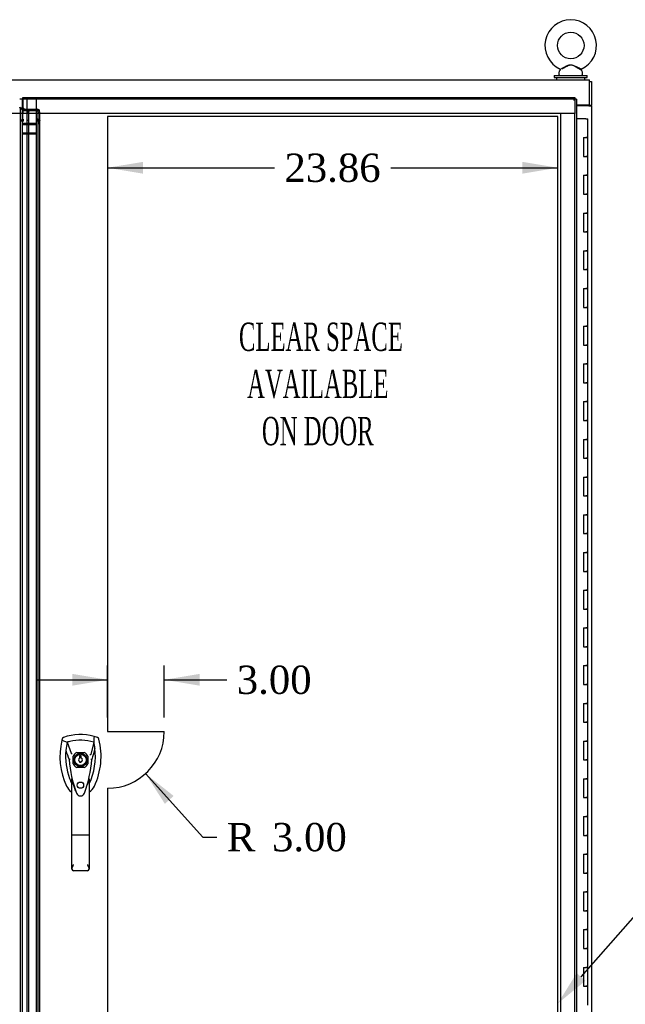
# Model space of a CAD drawing. Header units: inches. Extents: x 1 to 359, y -2 to 239.
# Tile 7 of 22: x 97 to 129, y 101 to 153. Entities that reach past the tile are written whole.
import ezdxf
from ezdxf import colors
from ezdxf.entities.mleader import LeaderData, LeaderLine
from ezdxf.enums import TextEntityAlignment as Align
from ezdxf.lldxf.tags import DXFTag
from ezdxf.math import Vec2, Vec3

# ---------------------------------------------------------------- set-up
doc = ezdxf.new("R2010")
doc.units = ezdxf.units.IN
doc.header["$MEASUREMENT"] = 0
for name, color, linetype in [('COM42187', 7, 'Continuous'), ('COM50799-4', 7, 'Continuous'), ('COM52265-4', 7, 'Continuous'), ('COM54578-68', 7, 'Continuous'), ('COM56694-4', 7, 'Continuous'), ('COM71162-12', 7, 'Continuous'), ('Default', 7, 'Continuous'), ('DV8_Default', 7, 'Continuous'), ('GSK11033', 7, 'Continuous'), ('HAN13066', 7, 'Continuous'), ('SCS00680', 7, 'Continuous'), ('WAF25362', 7, 'Continuous'), ('WAM254785', 7, 'Continuous')]:
    doc.layers.add(name, color=color, linetype=linetype)
doc.styles.add('SEACAD_Times_New_Roman', font='times.ttf')
tags = doc.linetypes.add('HIDDEN2', pattern=[0.1875, 0.125, -0.0625]).pattern_tags.tags
tags[6:7] = [DXFTag(74, 4), DXFTag(75, 0), DXFTag(340, '0'), DXFTag(46, 0.0), DXFTag(50, 0.0), DXFTag(44, 0.0), DXFTag(45, 0.0)]
tags[4:5] = [DXFTag(74, 4), DXFTag(75, 0), DXFTag(340, '0'), DXFTag(46, 0.0), DXFTag(50, 0.0), DXFTag(44, 0.0), DXFTag(45, 0.0)]
doc.dimstyles.new('HAMMOND_(STH_-_300x200)', dxfattribs={"dimtxt": 1.5, "dimasz": 1.875, "dimexe": 0.75, "dimexo": 0.75, "dimgap": 0.375, "dimtad": 0, "dimtih": 1, "dimtoh": 1, "dimzin": 0, "dimdsep": 46, "dimtxsty": 'SEACAD_Times_New_Roman', "dimblk1": '_SE_FILLED', "dimblk2": '_SE_FILLED', "dimsah": 1, "dimcen": 0.75, "dimadec": 0, "dimazin": 0, "dimtfac": 0.8, "dimtofl": 0, "dimtmove": 0, "dimatfit": 3, "dimfxl": 1, "dimtolj": 1, "dimtzin": 0, "dimarcsym": 0})

# ---------------------------------------------------------------- blocks, each defined once
blk = doc.blocks.new('SE7')
at = {"layer": 'COM42187', "color": 7, "linetype": 'Continuous'}
blk.add_line((127.343, 148.735), (127.343, 148.705), dxfattribs=at)
at = {"layer": 'COM50799-4', "color": 7, "linetype": 'HIDDEN2'}
for p, q in [((97.311, 79.534), (97.311, 148.501)), ((97.406, 148.297), (97.406, 148.501)), ((97.426, 148.517), (97.426, 148.45)), ((97.426, 148.517), (98.187, 148.517)), ((97.426, 148.45), (98.187, 148.45)), ((97.426, 147.928), (97.426, 148.45)), ((98.221, 148.44), (98.288, 148.487)), ((98.235, 147.955), (98.235, 148.375)), ((98.235, 148.375), (98.33, 148.375)), ((98.33, 147.955), (98.33, 148.375)), ((97.406, 147.942), (97.311, 147.942)), ((97.406, 147.894), (97.311, 147.894)), ((97.406, 147.894), (97.454, 147.894)), ((97.454, 147.995), (97.426, 147.995)), ((97.454, 147.928), (97.426, 147.928)), ((97.454, 147.995), (97.454, 147.928)), ((97.454, 147.928), (97.454, 147.894)), ((98.187, 147.928), (98.187, 147.995)), ((98.187, 147.894), (98.187, 147.928)), ((98.221, 147.894), (98.187, 147.894)), ((98.221, 147.918), (98.288, 147.965)), ((98.221, 147.894), (98.288, 147.894)), ((98.33, 147.955), (98.235, 147.955)), ((98.235, 147.788), (98.235, 147.955)), ((98.235, 147.911), (98.33, 147.911)), ((98.235, 147.87), (98.33, 147.87)), ((98.235, 147.747), (98.235, 147.788)), ((98.33, 147.788), (98.235, 147.788)), ((98.33, 147.788), (98.33, 147.955)), ((98.33, 147.747), (98.33, 147.788)), ((98.33, 147.747), (98.235, 147.747)), ((98.235, 80.288), (98.235, 147.747)), ((98.33, 80.288), (98.33, 147.747))]:
    blk.add_line(p, q, dxfattribs=at)
at = {"layer": 'COM50799-4', "color": 7, "linetype": 'Continuous'}
blk.add_line((97.406, 79.737), (97.406, 148.297), dxfattribs=at)
at = {"layer": 'COM50799-4', "color": 7, "linetype": 'HIDDEN2'}
for centre, radius, start, end in [((97.263, 148.501), 0.048, 340.9432, 0), ((98.078, 148.375), 0.158, 0.1591, 24.3749), ((98.154, 148.373), 0.177, 0.6668, 40.2878)]:
    blk.add_arc(centre, radius, start, end, dxfattribs=at)
at = {"layer": 'COM50799-4', "color": 7, "linetype": 'Continuous'}
blk.add_arc((97.263, 148.501), 0.143, 0, 7.9484, dxfattribs=at)
at = {"layer": 'COM50799-4', "color": 7, "linetype": 'HIDDEN2'}
for centre, major_axis, start_param, end_param in [((98.187, 148.416), (0.143, 0), 0.785398, 1.570796), ((98.187, 148.416), (0.048, 0), 0.785398, 1.570796), ((98.187, 147.894), (-0.143, 0), 3.926991, 4.712389), ((98.187, 147.894), (-0.048, 0), 3.926991, 4.712389)]:
    blk.add_ellipse(centre, major_axis=major_axis, ratio=0.707107, start_param=start_param, end_param=end_param, dxfattribs=at)
for points, knots in [([(97.308, 148.485), (97.309, 148.491), (97.31, 148.497), (97.311, 148.509), (97.311, 148.515), (97.31, 148.526), (97.309, 148.532), (97.306, 148.544), (97.304, 148.55), (97.298, 148.567), (97.292, 148.579), (97.282, 148.596), (97.278, 148.602), (97.271, 148.614), (97.267, 148.62), (97.263, 148.625)], [0, 0, 0, 0, 0.125, 0.125, 0.25, 0.25, 0.375, 0.375, 0.5, 0.5, 0.75, 0.75, 0.875, 0.875, 1, 1, 1, 1]), ([(97.404, 148.521), (97.397, 148.522), (97.39, 148.523), (97.377, 148.527), (97.37, 148.529), (97.308, 148.485)], [0, 0, 0, 0, 0.5, 0.5, 1, 1, 1, 1]), ([(98.288, 147.965), (98.302, 147.959), (98.312, 147.95), (98.327, 147.932), (98.33, 147.921), (98.33, 147.911)], [0, 0, 0, 0, 0.5, 0.5, 1, 1, 1, 1]), ([(98.33, 147.87), (98.33, 147.874), (98.327, 147.878), (98.312, 147.886), (98.302, 147.89), (98.288, 147.894)], [0, 0, 0, 0, 0.5, 0.5, 1, 1, 1, 1])]:
    blk.add_open_spline(points, degree=3, knots=knots, dxfattribs=at)
at = {"layer": 'COM50799-4', "color": 7, "linetype": 'Continuous'}
blk.add_open_spline([(97.404, 148.521), (97.402, 148.529), (97.397, 148.538), (97.38, 148.556), (97.37, 148.564), (97.344, 148.582), (97.329, 148.59), (97.297, 148.608), (97.28, 148.617), (97.263, 148.625)], degree=3, knots=[0, 0, 0, 0, 0.25, 0.25, 0.5, 0.5, 0.75, 0.75, 1, 1, 1, 1], dxfattribs=at)
at = {"layer": 'COM52265-4', "color": 7, "linetype": 'Continuous'}
for p, q in [((127.468, 149.985), (127.563, 149.985)), ((127.563, 149.985), (127.563, 148.735)), ((127.42, 148.705), (126.781, 148.705)), ((127.42, 148.705), (127.563, 148.705)), ((127.468, 148.735), (127.563, 148.735)), ((127.468, 148.705), (127.468, 148.735)), ((127.563, 148.705), (127.563, 148.735)), ((127.563, 148.705), (127.563, 79.33))]:
    blk.add_line(p, q, dxfattribs=at)
at = {"layer": 'COM54578-68', "color": 7, "linetype": 'Continuous'}
for p, q in [((127.266, 148.017), (126.781, 148.017)), ((127.266, 148.017), (127.383, 148.017)), ((127.383, 147.017), (127.383, 148.017)), ((127.15, 147.017), (127.15, 146.017)), ((127.15, 147.017), (127.266, 147.017)), ((127.383, 147.017), (127.266, 147.017)), ((127.266, 147.017), (127.383, 147.017)), ((127.383, 146.017), (127.383, 147.017)), ((127.15, 146.017), (127.266, 146.017)), ((127.383, 146.017), (127.266, 146.017)), ((127.266, 146.017), (127.383, 146.017)), ((127.383, 145.017), (127.383, 146.017)), ((127.15, 145.017), (127.15, 144.017)), ((127.15, 145.017), (127.266, 145.017)), ((127.383, 145.017), (127.266, 145.017)), ((127.266, 145.017), (127.383, 145.017)), ((127.383, 144.017), (127.383, 145.017)), ((127.15, 144.017), (127.266, 144.017)), ((127.383, 144.017), (127.266, 144.017)), ((127.266, 144.017), (127.383, 144.017)), ((127.383, 143.017), (127.383, 144.017)), ((127.15, 143.017), (127.15, 142.017)), ((127.15, 143.017), (127.266, 143.017)), ((127.383, 143.017), (127.266, 143.017)), ((127.266, 143.017), (127.383, 143.017)), ((127.383, 142.017), (127.383, 143.017)), ((127.15, 142.017), (127.266, 142.017)), ((127.383, 142.017), (127.266, 142.017)), ((127.266, 142.017), (127.383, 142.017)), ((127.383, 141.017), (127.383, 142.017)), ((127.15, 141.017), (127.15, 140.017)), ((127.15, 141.017), (127.266, 141.017)), ((127.383, 141.017), (127.266, 141.017)), ((127.266, 141.017), (127.383, 141.017)), ((127.383, 140.017), (127.383, 141.017)), ((127.15, 140.017), (127.266, 140.017)), ((127.383, 140.017), (127.266, 140.017)), ((127.266, 140.017), (127.383, 140.017)), ((127.383, 139.017), (127.383, 140.017)), ((127.15, 139.017), (127.15, 138.017)), ((127.15, 139.017), (127.266, 139.017)), ((127.383, 139.017), (127.266, 139.017)), ((127.266, 139.017), (127.383, 139.017)), ((127.383, 138.017), (127.383, 139.017)), ((127.15, 138.017), (127.266, 138.017)), ((127.383, 138.017), (127.266, 138.017)), ((127.266, 138.017), (127.383, 138.017)), ((127.383, 137.017), (127.383, 138.017)), ((127.15, 137.017), (127.15, 136.017)), ((127.15, 137.017), (127.266, 137.017)), ((127.383, 137.017), (127.266, 137.017)), ((127.266, 137.017), (127.383, 137.017)), ((127.383, 136.017), (127.383, 137.017)), ((127.15, 136.017), (127.266, 136.017)), ((127.383, 136.017), (127.266, 136.017)), ((127.266, 136.017), (127.383, 136.017)), ((127.383, 135.017), (127.383, 136.017)), ((127.15, 135.017), (127.15, 134.017)), ((127.15, 135.017), (127.266, 135.017)), ((127.383, 135.017), (127.266, 135.017)), ((127.266, 135.017), (127.383, 135.017)), ((127.383, 134.017), (127.383, 135.017)), ((127.15, 134.017), (127.266, 134.017)), ((127.383, 134.017), (127.266, 134.017)), ((127.266, 134.017), (127.383, 134.017)), ((127.383, 133.017), (127.383, 134.017)), ((127.15, 133.017), (127.15, 132.017)), ((127.15, 133.017), (127.266, 133.017)), ((127.383, 133.017), (127.266, 133.017)), ((127.266, 133.017), (127.383, 133.017)), ((127.383, 132.017), (127.383, 133.017)), ((127.15, 132.017), (127.266, 132.017)), ((127.383, 132.017), (127.266, 132.017)), ((127.266, 132.017), (127.383, 132.017)), ((127.383, 131.017), (127.383, 132.017)), ((127.15, 131.017), (127.15, 130.017)), ((127.15, 131.017), (127.266, 131.017)), ((127.383, 131.017), (127.266, 131.017)), ((127.266, 131.017), (127.383, 131.017)), ((127.383, 130.017), (127.383, 131.017)), ((127.15, 130.017), (127.266, 130.017)), ((127.383, 130.017), (127.266, 130.017)), ((127.266, 130.017), (127.383, 130.017)), ((127.383, 129.017), (127.383, 130.017)), ((127.15, 129.017), (127.15, 128.017)), ((127.15, 129.017), (127.266, 129.017)), ((127.383, 129.017), (127.266, 129.017)), ((127.266, 129.017), (127.383, 129.017)), ((127.383, 128.017), (127.383, 129.017)), ((127.15, 128.017), (127.266, 128.017)), ((127.383, 128.017), (127.266, 128.017)), ((127.266, 128.017), (127.383, 128.017)), ((127.383, 127.017), (127.383, 128.017)), ((127.15, 127.017), (127.15, 126.017)), ((127.15, 127.017), (127.266, 127.017)), ((127.383, 127.017), (127.266, 127.017)), ((127.266, 127.017), (127.383, 127.017)), ((127.383, 126.017), (127.383, 127.017)), ((127.15, 126.017), (127.266, 126.017)), ((127.383, 126.017), (127.266, 126.017)), ((127.266, 126.017), (127.383, 126.017)), ((127.383, 125.017), (127.383, 126.017)), ((127.15, 125.017), (127.15, 124.017)), ((127.15, 125.017), (127.266, 125.017)), ((127.383, 125.017), (127.266, 125.017)), ((127.266, 125.017), (127.383, 125.017)), ((127.383, 124.017), (127.383, 125.017)), ((127.15, 124.017), (127.266, 124.017)), ((127.383, 124.017), (127.266, 124.017)), ((127.266, 124.017), (127.383, 124.017)), ((127.383, 123.017), (127.383, 124.017)), ((127.15, 123.017), (127.15, 122.017)), ((127.15, 123.017), (127.266, 123.017)), ((127.383, 123.017), (127.266, 123.017)), ((127.266, 123.017), (127.383, 123.017)), ((127.383, 122.017), (127.383, 123.017)), ((127.15, 122.017), (127.266, 122.017)), ((127.383, 122.017), (127.266, 122.017)), ((127.266, 122.017), (127.383, 122.017)), ((127.383, 121.017), (127.383, 122.017)), ((127.15, 121.017), (127.15, 120.017)), ((127.15, 121.017), (127.266, 121.017)), ((127.383, 121.017), (127.266, 121.017)), ((127.266, 121.017), (127.383, 121.017)), ((127.383, 120.017), (127.383, 121.017)), ((127.15, 120.017), (127.266, 120.017)), ((127.383, 120.017), (127.266, 120.017)), ((127.266, 120.017), (127.383, 120.017)), ((127.383, 119.017), (127.383, 120.017)), ((127.15, 119.017), (127.15, 118.017)), ((127.15, 119.017), (127.266, 119.017)), ((127.383, 119.017), (127.266, 119.017)), ((127.266, 119.017), (127.383, 119.017)), ((127.383, 118.017), (127.383, 119.017)), ((127.15, 118.017), (127.266, 118.017)), ((127.383, 118.017), (127.266, 118.017)), ((127.266, 118.017), (127.383, 118.017)), ((127.383, 117.017), (127.383, 118.017)), ((127.15, 117.017), (127.15, 116.017)), ((127.15, 117.017), (127.266, 117.017)), ((127.383, 117.017), (127.266, 117.017)), ((127.266, 117.017), (127.383, 117.017)), ((127.383, 116.017), (127.383, 117.017)), ((127.15, 116.017), (127.266, 116.017)), ((127.383, 116.017), (127.266, 116.017)), ((127.266, 116.017), (127.383, 116.017)), ((127.383, 115.017), (127.383, 116.017)), ((127.15, 115.017), (127.15, 114.017)), ((127.15, 115.017), (127.266, 115.017)), ((127.383, 115.017), (127.266, 115.017)), ((127.266, 115.017), (127.383, 115.017)), ((127.383, 114.017), (127.383, 115.017)), ((127.15, 114.017), (127.266, 114.017)), ((127.383, 114.017), (127.266, 114.017)), ((127.266, 114.017), (127.383, 114.017)), ((127.383, 113.017), (127.383, 114.017)), ((127.15, 113.017), (127.15, 112.017)), ((127.15, 113.017), (127.266, 113.017)), ((127.383, 113.017), (127.266, 113.017)), ((127.266, 113.017), (127.383, 113.017)), ((127.383, 112.017), (127.383, 113.017)), ((127.15, 112.017), (127.266, 112.017)), ((127.383, 112.017), (127.266, 112.017)), ((127.266, 112.017), (127.383, 112.017)), ((127.383, 111.017), (127.383, 112.017)), ((127.15, 111.017), (127.15, 110.017)), ((127.15, 111.017), (127.266, 111.017)), ((127.383, 111.017), (127.266, 111.017)), ((127.266, 111.017), (127.383, 111.017)), ((127.383, 110.017), (127.383, 111.017)), ((127.15, 110.017), (127.266, 110.017)), ((127.383, 110.017), (127.266, 110.017)), ((127.266, 110.017), (127.383, 110.017)), ((127.383, 109.017), (127.383, 110.017)), ((127.15, 109.017), (127.15, 108.017)), ((127.15, 109.017), (127.266, 109.017)), ((127.383, 109.017), (127.266, 109.017)), ((127.266, 109.017), (127.383, 109.017)), ((127.383, 108.017), (127.383, 109.017)), ((127.15, 108.017), (127.266, 108.017)), ((127.383, 108.017), (127.266, 108.017)), ((127.266, 108.017), (127.383, 108.017)), ((127.383, 107.017), (127.383, 108.017)), ((127.15, 107.017), (127.15, 106.017)), ((127.15, 107.017), (127.266, 107.017)), ((127.383, 107.017), (127.266, 107.017)), ((127.266, 107.017), (127.383, 107.017)), ((127.383, 106.017), (127.383, 107.017)), ((127.15, 106.017), (127.266, 106.017)), ((127.383, 106.017), (127.266, 106.017)), ((127.266, 106.017), (127.383, 106.017)), ((127.383, 105.017), (127.383, 106.017)), ((127.15, 105.017), (127.15, 104.017)), ((127.15, 105.017), (127.266, 105.017)), ((127.383, 105.017), (127.266, 105.017)), ((127.266, 105.017), (127.383, 105.017)), ((127.383, 104.017), (127.383, 105.017)), ((127.15, 104.017), (127.266, 104.017)), ((127.383, 104.017), (127.266, 104.017)), ((127.266, 104.017), (127.383, 104.017)), ((127.383, 103.017), (127.383, 104.017)), ((127.15, 103.017), (127.15, 102.017)), ((127.15, 103.017), (127.266, 103.017)), ((127.383, 103.017), (127.266, 103.017)), ((127.266, 103.017), (127.383, 103.017)), ((127.383, 102.017), (127.383, 103.017)), ((127.15, 102.017), (127.266, 102.017)), ((127.383, 102.017), (127.266, 102.017)), ((127.266, 102.017), (127.383, 102.017)), ((127.383, 101.017), (127.383, 102.017))]:
    blk.add_line(p, q, dxfattribs=at)
at = {"layer": 'COM56694-4', "color": 7, "linetype": 'Continuous'}
for p, q in [((97.424, 148.999), (97.424, 149.142)), ((97.424, 149.142), (126.686, 149.142)), ((97.424, 148.999), (97.424, 148.619)), ((126.638, 149), (126.638, 148.999)), ((126.639, 149), (126.638, 149)), ((126.638, 148.999), (126.639, 148.999)), ((126.639, 149), (126.686, 149.047)), ((126.639, 148.999), (126.639, 149)), ((126.686, 149.142), (126.686, 149.086)), ((126.686, 149.048), (126.686, 149.086)), ((126.686, 149.047), (126.725, 149.047)), ((126.781, 149.047), (126.725, 149.047)), ((126.781, 149.047), (126.781, 78.987)), ((97.424, 148.619), (97.549, 148.494)), ((97.549, 148.494), (97.799, 148.494)), ((97.656, 79.737), (97.656, 148.297))]:
    blk.add_line(p, q, dxfattribs=at)
at = {"layer": 'COM56694-4', "color": 7, "linetype": 'HIDDEN2'}
for p, q in [((97.656, 148.297), (97.656, 148.379)), ((97.656, 148.379), (97.751, 148.379)), ((97.751, 79.655), (97.751, 148.379)), ((97.751, 147.922), (97.656, 147.922)), ((100.286, 114.413), (100.683, 114.413)), ((100.089, 113.819), (100.089, 114.216)), ((100.88, 114.216), (100.88, 113.819)), ((100.683, 113.622), (100.286, 113.622))]:
    blk.add_line(p, q, dxfattribs=at)
blk.add_circle((100.484, 112.679), 0.167, dxfattribs=at)
at = {"layer": 'COM56694-4', "color": 7, "linetype": 'Continuous'}
for centre, start, end in [((127.616, 148.518), 148.5613, 153.7633), ((126.157, 149.977), 296.2367, 301.4387)]:
    blk.add_arc(centre, 1.09, start, end, dxfattribs=at)
at = {"layer": 'COM56694-4', "color": 7, "linetype": 'HIDDEN2'}
for radius, start, end in [(0.443, 116.6472, 153.3528), (0.442, 26.6472, 63.3528), (0.442, 206.6472, 243.3528), (0.442, 296.6472, 333.3528)]:
    blk.add_arc((100.484, 114.017), radius, start, end, dxfattribs=at)
at = {"layer": 'COM56694-4', "color": 7, "linetype": 'Continuous'}
blk.add_open_spline([(97.656, 148.379), (97.656, 148.389), (97.66, 148.399), (97.674, 148.418), (97.685, 148.427), (97.711, 148.446), (97.727, 148.456), (97.762, 148.475), (97.781, 148.485), (97.799, 148.494)], degree=3, knots=[0, 0, 0, 0, 0.25, 0.25, 0.5, 0.5, 0.75, 0.75, 1, 1, 1, 1], dxfattribs=at)
at = {"layer": 'COM56694-4', "color": 7, "linetype": 'HIDDEN2'}
blk.add_open_spline([(97.751, 148.379), (97.751, 148.389), (97.753, 148.399), (97.757, 148.418), (97.761, 148.427), (97.77, 148.446), (97.775, 148.456), (97.787, 148.475), (97.793, 148.485), (97.799, 148.494)], degree=3, knots=[0, 0, 0, 0, 0.25, 0.25, 0.5, 0.5, 0.75, 0.75, 1, 1, 1, 1], dxfattribs=at)
at = {"layer": 'COM71162-12', "color": 7, "linetype": 'Continuous'}
for p, q in [((67.595, 150.08), (127.468, 150.08)), ((127.468, 149.937), (127.468, 150.08)), ((127.468, 148.735), (127.468, 149.937)), ((127.468, 148.735), (126.781, 148.735))]:
    blk.add_line(p, q, dxfattribs=at)
at = {"layer": 'DV8_Default', "color": 7, "linetype": 'HIDDEN2'}
for p, q in [((101.924, 148.142), (101.924, 115.517)), ((125.781, 148.142), (101.924, 148.142)), ((125.781, 79.892), (125.781, 148.142)), ((101.924, 115.517), (104.924, 115.517)), ((101.924, 112.517), (101.924, 79.892))]:
    blk.add_line(p, q, dxfattribs=at)
blk.add_arc((101.924, 115.517), 3, 270, 0, dxfattribs=at)
at = {"layer": 'GSK11033', "color": 7, "linetype": 'Continuous'}
for p, q in [((97.424, 149.047), (97.263, 149.047)), ((97.425, 148.619), (97.425, 148.297)), ((97.637, 148.297), (97.425, 148.297)), ((97.637, 148.297), (97.425, 148.297)), ((97.637, 148.494), (97.637, 148.297)), ((97.656, 147.701), (97.406, 147.701)), ((97.656, 147.193), (97.406, 147.193))]:
    blk.add_line(p, q, dxfattribs=at)
at = {"layer": 'GSK11033', "color": 7, "linetype": 'HIDDEN2'}
for p, q in [((97.406, 148.501), (97.406, 149.047)), ((97.637, 149.047), (97.424, 149.047)), ((126.686, 149.047), (97.425, 149.047)), ((97.425, 149.047), (97.425, 148.619)), ((97.637, 149.047), (97.637, 148.494)), ((98.156, 147.701), (98.156, 149.047)), ((126.686, 149.047), (126.686, 148.297)), ((97.425, 148.297), (68.376, 148.297)), ((126.686, 148.297), (97.637, 148.297)), ((125.936, 79.737), (125.936, 148.297)), ((126.686, 148.297), (125.936, 148.297)), ((126.686, 79.737), (126.686, 148.297)), ((97.406, 147.78), (98.156, 147.78)), ((97.406, 147.272), (98.156, 147.272)), ((98.156, 147.701), (97.656, 147.701)), ((98.156, 147.193), (98.156, 147.701)), ((98.156, 147.193), (97.656, 147.193)), ((98.156, 80.851), (98.156, 147.193))]:
    blk.add_line(p, q, dxfattribs=at)
at = {"layer": 'HAN13066', "color": 7, "linetype": 'Continuous'}
for p, q in [((99.508, 115.12), (99.493, 115.061)), ((99.493, 115.061), (99.777, 114.955)), ((99.777, 114.955), (99.993, 114.384)), ((101.192, 114.955), (101.027, 114.3)), ((101.383, 115.206), (101.203, 115.266)), ((99.993, 114.384), (100.038, 114.349)), ((99.879, 114.034), (99.879, 114.034)), ((100.528, 114.242), (100.441, 114.242)), ((100.441, 114.242), (100.441, 114.107)), ((100.441, 113.927), (100.441, 113.892)), ((100.441, 113.892), (100.528, 113.892)), ((100.528, 114.107), (100.528, 114.242)), ((100.528, 113.892), (100.528, 113.927)), ((101.09, 114.038), (101.09, 114.038)), ((100.029, 110.04), (100.029, 113.018)), ((100.939, 113.018), (100.939, 110.04)), ((100.939, 112.738), (100.964, 112.784)), ((100.223, 112.377), (100.227, 112.369)), ((100.029, 108.232), (100.029, 110.04)), ((100.849, 110.035), (100.119, 110.035)), ((100.939, 110.04), (100.939, 108.232)), ((100.849, 108.142), (100.119, 108.142))]:
    blk.add_line(p, q, dxfattribs=at)
for radius in [0.35, 0.3]:
    blk.add_circle((100.484, 114.017), radius, dxfattribs=at)
for centre, radius, start, end in [((103.116, 114.208), 3.721, 166.7532, 205.1027), ((100.484, 112.783), 2.585, 73.8589, 110.3492), ((103.116, 114.208), 3.421, 167.3846, 174.7018), ((100.484, 112.783), 2.285, 106.8385, 108.0343), ((100.484, 112.783), 2.285, 104.4503, 106.8385), ((100.484, 112.783), 2.285, 71.9657, 104.4503), ((97.853, 114.208), 3.421, 10.1138, 12.6154), ((103.116, 114.208), 3.421, 174.7018, 200.2077), ((97.853, 114.208), 3.421, 334.8973, 7.2824), ((97.853, 114.208), 3.421, 8.519, 10.1138), ((97.853, 114.208), 3.421, 7.2824, 8.519), ((99.967, 112.687), 1.35, 91.2336, 93.7696), ((106.727, 114.604), 6.872, 184.7542, 199.9908), ((100.484, 114.017), 0.1, 115.9445, 244.0555), ((100.484, 114.017), 0.1, 295.9445, 64.0555), ((94.046, 114.633), 7.068, 340.3478, 355.1696), ((113.848, 87.59), 29.627, 115.6418, 115.7539), ((101.025, 113.249), 0.791, 85.3077, 89.6394), ((103.116, 114.208), 3.421, 200.2077, 205.1027), ((98.5, 112.413), 1.646, 10.2772, 21.6468), ((100.425, 112.947), 0.75, 233.4788, 238.1514), ((100.425, 112.947), 0.45, 205.1027, 208.4225), ((100.486, 112.343), 0.234, 202.2802, 338.2167), ((100.544, 112.947), 0.45, 331.5775, 334.8973), ((100.544, 112.947), 0.75, 301.8486, 334.8973), ((100.12, 108.232), 0.0903, 180.0017, 181.1154), ((100.119, 108.232), 0.09, 181.1172, 270), ((100.849, 108.232), 0.09, 270, 358.8828), ((100.849, 108.232), 0.0903, 358.8846, 359.9983)]:
    blk.add_arc(centre, radius, start, end, dxfattribs=at)
for points in [[(99.586, 115.206), (99.548, 115.192), (99.518, 115.159), (99.508, 115.12)], [(101.203, 115.266), (101.199, 115.162), (101.195, 115.059), (101.192, 114.955)], [(101.461, 115.12), (101.451, 115.159), (101.421, 115.192), (101.383, 115.206)], [(99.709, 114.524), (99.766, 114.361), (99.822, 114.197), (99.879, 114.034)], [(101.247, 114.642), (101.194, 114.441), (101.142, 114.239), (101.09, 114.038)], [(99.746, 112.629), (99.798, 112.517), (99.879, 112.418), (99.979, 112.345)]]:
    blk.add_open_spline(points, degree=3, dxfattribs=at)
for points, knots in [([(101.223, 112.629), (101.403, 113.014), (101.517, 113.43), (101.598, 114.277), (101.565, 114.707), (101.461, 115.12)], [0, 0, 0, 0, 0.5, 0.5, 1, 1, 1, 1]), ([(100.849, 112.705), (100.866, 112.763), (100.882, 112.82), (100.905, 112.905), (100.913, 112.934), (100.924, 112.975), (100.928, 112.988), (100.933, 113.006), (100.935, 113.012), (100.938, 113.019), (100.939, 113.02), (100.939, 113.018)], [0, 0, 0, 0, 0.5, 0.5, 0.75, 0.75, 0.875, 0.875, 0.9375, 0.9375, 1, 1, 1, 1]), ([(100.224, 112.377), (100.209, 112.419), (100.194, 112.461), (100.159, 112.571), (100.139, 112.638), (100.119, 112.706)], [0.770336, 0.770336, 0.770336, 0.770336, 0.8588735, 0.8588735, 1, 1, 1, 1]), ([(100.119, 110.035), (100.113, 110.035), (100.108, 110.035), (100.096, 110.035), (100.09, 110.035), (100.079, 110.035), (100.074, 110.035), (100.064, 110.036), (100.06, 110.036), (100.047, 110.037), (100.041, 110.037), (100.034, 110.039), (100.032, 110.039), (100.03, 110.04), (100.029, 110.04), (100.029, 110.04)], [0, 0, 0, 0, 0.125, 0.125, 0.25, 0.25, 0.375, 0.375, 0.5, 0.5, 0.75, 0.75, 0.875, 0.875, 1, 1, 1, 1]), ([(100.939, 110.04), (100.939, 110.04), (100.939, 110.04), (100.936, 110.039), (100.935, 110.039), (100.928, 110.037), (100.921, 110.037), (100.909, 110.036), (100.904, 110.036), (100.894, 110.035), (100.889, 110.035), (100.878, 110.035), (100.873, 110.035), (100.861, 110.035), (100.855, 110.035), (100.849, 110.035)], [0, 0, 0, 0, 0.125, 0.125, 0.25, 0.25, 0.5, 0.5, 0.625, 0.625, 0.75, 0.75, 0.875, 0.875, 1, 1, 1, 1]), ([(100.029, 108.231), (100.03, 108.246), (100.034, 108.263), (100.042, 108.291), (100.045, 108.301), (100.053, 108.32), (100.057, 108.33), (100.069, 108.361), (100.079, 108.382), (100.094, 108.416), (100.099, 108.427), (100.109, 108.45), (100.114, 108.462), (100.119, 108.474)], [0, 0, 0, 0, 0.25, 0.25, 0.375, 0.375, 0.5, 0.5, 0.75, 0.75, 0.875, 0.875, 1, 1, 1, 1]), ([(100.849, 108.474), (100.854, 108.462), (100.86, 108.45), (100.87, 108.427), (100.875, 108.416), (100.89, 108.382), (100.899, 108.361), (100.912, 108.33), (100.916, 108.32), (100.923, 108.301), (100.927, 108.291), (100.935, 108.263), (100.939, 108.246), (100.939, 108.231)], [0, 0, 0, 0, 0.125, 0.125, 0.25, 0.25, 0.5, 0.5, 0.625, 0.625, 0.75, 0.75, 1, 1, 1, 1])]:
    blk.add_open_spline(points, degree=3, knots=knots, dxfattribs=at)
at = {"layer": 'SCS00680', "color": 7, "linetype": 'Continuous'}
for p, q in [((125.843, 150.493), (125.843, 150.374)), ((125.921, 150.61), (125.856, 150.532)), ((127.079, 150.532), (127.013, 150.611)), ((127.093, 150.374), (127.093, 150.493))]:
    blk.add_line(p, q, dxfattribs=at)
blk.add_circle((126.468, 151.903), 0.704, dxfattribs=at)
for centre, radius, start, end in [((126.468, 151.903), 1.367, 294.0195, 246.0096), ((125.903, 150.493), 0.06, 140.3214, 180), ((125.903, 150.374), 0.06, 180, 270), ((125.897, 150.628), 0.03, 297.8916, 61.952), ((127.033, 150.374), 0.06, 270, 0), ((127.033, 150.493), 0.06, 0, 39.6786)]:
    blk.add_arc(centre, radius, start, end, dxfattribs=at)
for points, knots in [([(125.91, 150.655), (125.91, 150.655), (125.91, 150.655), (125.91, 150.655), (125.91, 150.656), (125.911, 150.656)], [0.934098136, 0.934098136, 0.934098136, 0.934098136, 0.9375, 0.9375, 0.943646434, 0.943646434, 0.943646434, 0.943646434]), ([(125.977, 150.688), (126.016, 150.707), (126.066, 150.733), (126.174, 150.785), (126.231, 150.814), (126.32, 150.849), (126.35, 150.86), (126.412, 150.875), (126.444, 150.88), (126.54, 150.877), (126.603, 150.855), (126.72, 150.806), (126.778, 150.777), (126.884, 150.725), (126.933, 150.7), (127.004, 150.666), (127.025, 150.655), (127.026, 150.655)], [0, 0, 0, 0, 0.0625, 0.0625, 0.125, 0.125, 0.15625, 0.15625, 0.1875, 0.1875, 0.25, 0.25, 0.3125, 0.3125, 0.375, 0.375, 0.4344066, 0.4344066, 0.4344066, 0.4344066]), ([(127.015, 150.609), (127.015, 150.609), (126.997, 150.618), (126.95, 150.644), (126.929, 150.655), (126.885, 150.68), (126.86, 150.694), (126.783, 150.737), (126.727, 150.768), (126.641, 150.812), (126.611, 150.826), (126.55, 150.849), (126.518, 150.858), (126.454, 150.863), (126.421, 150.858), (126.358, 150.84), (126.328, 150.828), (126.24, 150.786), (126.184, 150.755), (126.078, 150.695), (126.028, 150.667), (125.989, 150.646)], [0.5685641, 0.5685641, 0.5685641, 0.5685641, 0.625, 0.625, 0.65625, 0.65625, 0.6875, 0.6875, 0.75, 0.75, 0.78125, 0.78125, 0.8125, 0.8125, 0.84375, 0.84375, 0.875, 0.875, 0.9375, 0.9375, 1, 1, 1, 1])]:
    blk.add_open_spline(points, degree=3, knots=knots, dxfattribs=at)
at = {"layer": 'WAF25362', "color": 7, "linetype": 'Continuous'}
for p, q in [((125.593, 150.314), (127.343, 150.314)), ((125.593, 150.314), (125.593, 150.205)), ((125.593, 150.205), (127.343, 150.205)), ((127.343, 150.205), (127.343, 150.314))]:
    blk.add_line(p, q, dxfattribs=at)
at = {"layer": 'WAM254785', "color": 7, "linetype": 'Continuous'}
for p, q in [((125.718, 150.205), (125.718, 150.08)), ((127.218, 150.08), (127.218, 150.205))]:
    blk.add_line(p, q, dxfattribs=at)
blk = doc.blocks.new('DMBLK3133')
at = {"layer": 'Default', "linetype": 'Continuous'}
for points in [[(100.049, 118.58), (100.049, 117.955), (101.924, 118.267)], [(106.799, 118.58), (104.924, 118.267), (106.799, 117.955)]]:
    blk.add_hatch(color=7, dxfattribs=at).paths.add_polyline_path(points)
at = {"layer": 'Default', "color": 7, "linetype": 'Continuous'}
for p, q in [((101.924, 116.267), (101.924, 119.017)), ((104.924, 116.267), (104.924, 119.017)), ((98.174, 118.267), (101.924, 118.267)), ((104.924, 118.267), (107.493, 118.267)), ((107.493, 118.267), (108.243, 118.267))]:
    blk.add_line(p, q, dxfattribs=at)
at = {"layer": 'Default', "color": 7, "linetype": 'Continuous', "style": 'SEACAD_Times_New_Roman'}
blk.add_text('3.00', height=1.5, dxfattribs=at).set_placement((108.768, 119.017), align=Align.TOP_LEFT)
blk = doc.blocks.new('_SE_FILLED')
at = {"color": 0}
blk.add_line((0, 0), (-1, 0), dxfattribs=at)
blk.add_solid([(0, 0), (-1, -0.1665), (-1, 0.1665), (0, 0)], dxfattribs=at)
blk = doc.blocks.new('DMBLK3134')
at = {"layer": 'Default', "linetype": 'Continuous'}
blk.add_hatch(color=7, dxfattribs=at).paths.add_polyline_path([(105.421, 112.107), (103.934, 113.29), (104.957, 111.688)])
at = {"layer": 'Default', "color": 7, "linetype": 'Continuous'}
for p, q in [((103.934, 113.29), (106.968, 109.925)), ((106.968, 109.925), (107.718, 109.925))]:
    blk.add_line(p, q, dxfattribs=at)
at = {"layer": 'Default', "color": 7, "linetype": 'Continuous', "style": 'SEACAD_Times_New_Roman'}
for s, p in [('3.00', (110.636, 110.675)), ('R', (108.243, 110.675))]:
    blk.add_text(s, height=1.5, dxfattribs=at).set_placement(p, align=Align.TOP_LEFT)
blk = doc.blocks.new('DMBLK3153')
at = {"layer": 'Default', "linetype": 'Continuous'}
for points in [[(103.799, 145.106), (103.799, 145.731), (101.924, 145.419)], [(123.906, 145.106), (125.781, 145.419), (123.906, 145.731)]]:
    blk.add_hatch(color=7, dxfattribs=at).paths.add_polyline_path(points)
at = {"layer": 'Default', "color": 7, "linetype": 'Continuous'}
for p, q in [((101.924, 145.419), (110.769, 145.419)), ((116.937, 145.419), (125.781, 145.419))]:
    blk.add_line(p, q, dxfattribs=at)
at = {"layer": 'Default', "color": 7, "linetype": 'Continuous', "style": 'SEACAD_Times_New_Roman'}
blk.add_text('23.86', height=1.5, dxfattribs=at).set_placement((111.294, 146.169), align=Align.TOP_LEFT)

msp = doc.modelspace()

# ---------------------------------------------------------------- block references
at = {"layer": 'Default'}
msp.add_blockref('SE7', (0, 0), dxfattribs=at)

# ---------------------------------------------------------------- texts
at = {"layer": 'Default', "insert": (113.063, 137.207), "char_height": 1.5, "width": 14.8987, "attachment_point": 2}
msp.add_mtext('{\\fTimes New Roman|b0||i0||c0|p34;\\C7;\\H1.5;\\W0.5776;^I}{\\fTimes New Roman|b0||i0||c0|p34;\\C7;\\H1.5;\\W0.5776;CLEAR SPACE\\P}{\\fTimes New Roman|b0||i0||c0|p34;\\C7;\\H1.5;\\W0.5776;AVAILABLE \\P}{\\fTimes New Roman|b0||i0||c0|p34;\\C7;\\H1.5;\\W0.5776;ON DOOR^I}', dxfattribs=at)

# ---------------------------------------------------------------- dimensions: what is measured, and where the dimension line sits
at = {"layer": 'Default', "color": 7, "linetype": 'Continuous'}
dim = msp.add_linear_dim(base=(101.924, 145.419), p1=(101.924, 148.142), p2=(125.781, 148.142), angle=0, text='\\A1;<>', dimstyle='HAMMOND_(STH_-_300x200)', dxfattribs=at)
dim.commit()
dim.dimension.update_dxf_attribs({"geometry": 'DMBLK3153', "text_midpoint": (113.853, 145.419), "dimtype": 161})
dim = msp.add_linear_dim(base=(101.924, 118.267), p1=(101.924, 115.517), p2=(104.924, 115.517), angle=0, text='\\A1;<>', dimstyle='HAMMOND_(STH_-_300x200)', override={"dimtmove": 1}, dxfattribs=at)
dim.commit()
dim.dimension.update_dxf_attribs({"geometry": 'DMBLK3133', "text_midpoint": (108.243, 118.267), "dimtype": 161})
dim = msp.add_radius_dim(center=(101.924, 115.517), mpoint=(103.934, 113.29), text='\\A1;<>', dimstyle='HAMMOND_(STH_-_300x200)', dxfattribs=at)
dim.commit()
dim.dimension.update_dxf_attribs({"geometry": 'DMBLK3134', "text_midpoint": (107.718, 109.925), "dimtype": 164})

# ---------------------------------------------------------------- leaders
ml = msp.add_multileader_mtext('Standard', dxfattribs=at)
ml.set_content('{\\pxsm0.9;\\fTimes New Roman|b0||i0||c0|p34;\\W1.;GASKET\\P}', color=7)
ml.set_leader_properties()
ml.build(insert=Vec2(0, 0))
ml.multileader.update_dxf_attribs({"dogleg_length": 0, "arrow_head_size": 1.875})
ctx = ml.context
ctx.base_point, ctx.char_height, ctx.arrow_head_size, ctx.landing_gap_size = Vec3(133.457, 108.699), 1.5, 1.875, 0.525
notes = []
notes.append((ctx, [(0, (1, 1, 0), (133.022, 109.359), (1, 0), 0, [(0, [(125.781, 101.1)], 0, [])])]))
ctx.mtext.insert = Vec3(133.547, 110.125)
for ctx, leaders in notes:
    for number, flags, end, landing, length, lines in leaders:
        leader = LeaderData()
        leader.index, (leader.has_last_leader_line, leader.has_dogleg_vector, leader.attachment_direction) = number, flags
        leader.last_leader_point, leader.dogleg_vector, leader.dogleg_length = Vec3(end), Vec3(landing), length
        for number, points, colour, breaks in lines:
            line = LeaderLine()
            line.index, line.vertices, line.color, line.breaks = number, Vec3.list(points), colors.encode_raw_color(colour), breaks
            leader.lines.append(line)
        ctx.leaders.append(leader)

doc.saveas('drawing.dxf')
